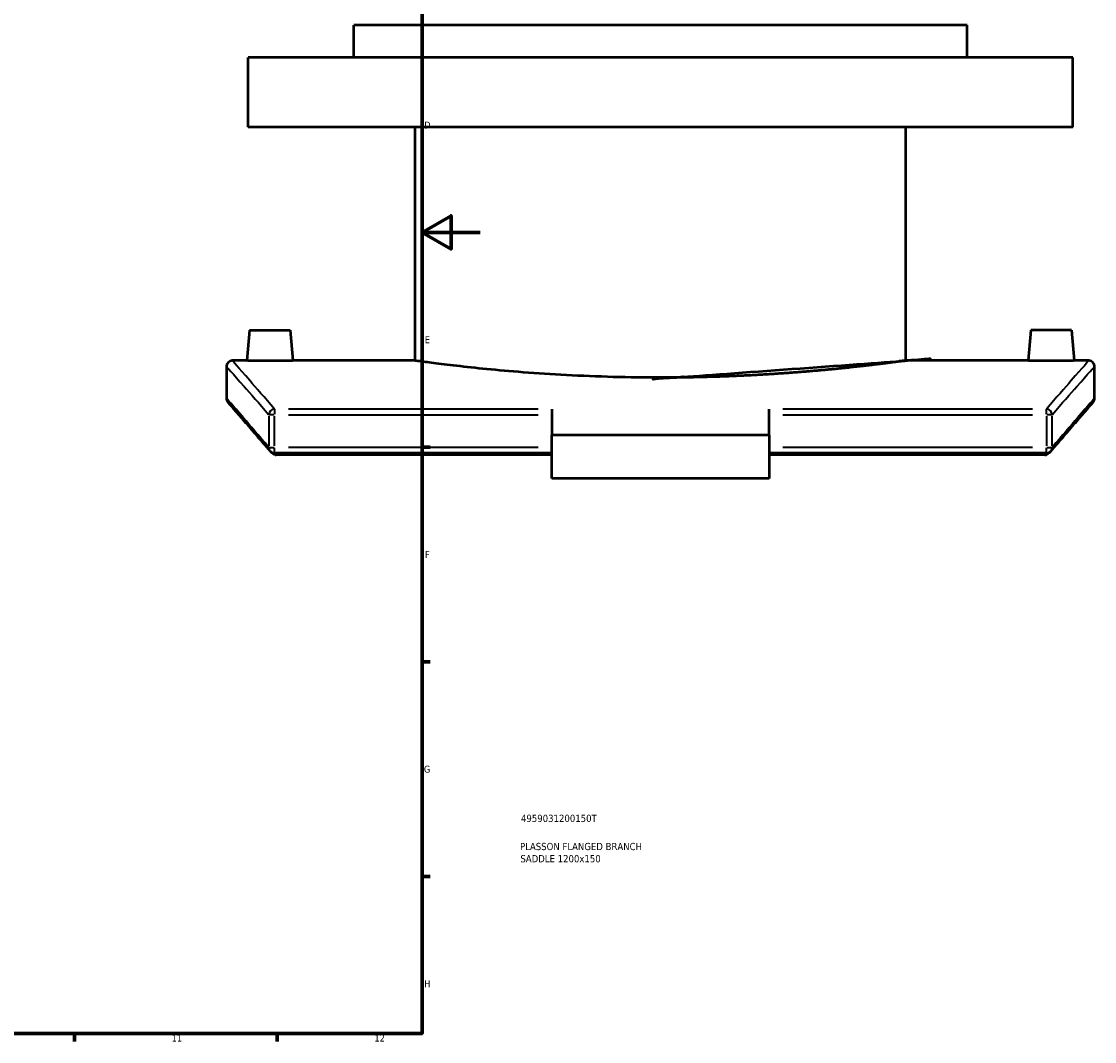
# Model space of a CAD drawing. Header units: millimetres. Extents: x -519 to 1054, y -362 to 828.
# Tile 7 of 11: x 683 to 1053, y 17 to 370. Entities that reach past the tile are written whole.
import ezdxf

# ---------------------------------------------------------------- set-up
doc = ezdxf.new("R2010")
doc.units = ezdxf.units.MM
for name, color, linetype, lineweight in [('Border (ANSI)', 7, 'Continuous', 70), ('Title (ISO)', 7, 'Continuous', 50), ('Visible (ANSI)', 7, 'Continuous', 50), ('Visible Narrow (ANSI)', 7, 'Continuous', 35)]:
    doc.layers.add(name, color=color, linetype=linetype, lineweight=lineweight)
doc.styles.add('Note Text (ANSI)', font='tahoma.ttf')
doc.styles.add('Note Text (ISO)', font='tahoma.ttf')

# ---------------------------------------------------------------- blocks, each defined once
blk = doc.blocks.new('Borders Default Border')
at = {"layer": 'Border (ANSI)'}
for p, q in [((820.9999847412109, 222.7499961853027), (823.7999725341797, 222.7499961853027)), ((820.9999847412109, 148.5000038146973), (823.7999725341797, 148.5000038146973)), ((820.9999847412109, 74.25000190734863), (823.7999725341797, 74.25000190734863)), ((700.8333587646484, 20), (700.8333587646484, 17.20000028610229)), ((770.9166717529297, 20), (770.9166717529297, 17.20000028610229))]:
    blk.add_line(p, q, dxfattribs=at)
at = {"layer": 'Border (ANSI)', "flags": 128}
for points in [[(20, 20), (20, 574.0000152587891), (820.9999847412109, 574.0000152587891), (820.9999847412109, 20), (20, 20)], [(840.9999847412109, 297.0000076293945), (820.9999847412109, 297.0000076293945), (830.9999847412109, 302.773494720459), (830.9999847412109, 291.2265014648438), (820.9999847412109, 297.0000076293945)]]:
    blk.add_lwpolyline(points, dxfattribs=at)
at = {"layer": 'Border (ANSI)', "color": 5, "true_color": 0x0000ff, "char_height": 2.39999994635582, "attachment_point": 7, "style": 'Note Text (ANSI)'}
for s, insert in [('D', (821.7207137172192, 332.9250000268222)), ('E', (821.9142307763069, 258.6750000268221)), ('F', (821.9793846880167, 184.4250000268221)), ('G', (821.6038174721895, 110.1283225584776)), ('H', (821.7255759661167, 35.92500002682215)), ('11', (734.4330685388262, 17.20000005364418)), ('12', (804.5164018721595, 17.20000005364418))]:
    blk.add_mtext(s, dxfattribs=dict(at, insert=insert))
blk = doc.blocks.new('Title Blocks ISO')
at = {"layer": 'Title (ISO)', "color": 232, "true_color": 0xca0064, "style": 'Note Text (ISO)'}
for tag, p in [('PART_NUMBER_001', (34.15585882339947, 73.13494450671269)), ('DESCRIPTION_001', (33.83688029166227, 63.39776635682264)), ('DESCRIPTION_002', (33.96112475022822, 59.17905135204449))]:
    blk.add_attdef(tag, p, '', height=2.5, dxfattribs=at)

msp = doc.modelspace()

# ---------------------------------------------------------------- linework, layer by layer
at = {"layer": 'Visible (ANSI)'}
for p, q in [((1009.376427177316, 368.6489992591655), (797.3764271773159, 368.6489992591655)), ((797.3764271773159, 357.4489992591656), (797.3764271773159, 368.6489992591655)), ((1009.376427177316, 357.4489992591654), (1009.376427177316, 368.6489992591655)), ((1045.876427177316, 357.4489992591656), (760.8764271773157, 357.4489992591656)), ((760.8764271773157, 333.4489992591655), (760.8764271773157, 357.4489992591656)), ((1045.876427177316, 333.4489992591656), (1045.876427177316, 357.4489992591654)), ((1045.876427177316, 333.4489992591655), (760.8764271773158, 333.4489992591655)), ((818.5764271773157, 252.6489992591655), (818.5764271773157, 333.4489992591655)), ((988.176427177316, 252.6489992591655), (988.176427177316, 333.4489992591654)), ((761.3764271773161, 263.2489992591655), (760.4490473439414, 252.6489992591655)), ((761.3764271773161, 263.2489992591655), (775.3764271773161, 263.2489992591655)), ((775.3764271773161, 263.2489992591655), (776.3038070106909, 252.6489992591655)), ((1031.376427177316, 263.2489992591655), (1030.449047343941, 252.6489992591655)), ((1045.376427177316, 263.2489992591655), (1031.376427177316, 263.2489992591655)), ((1045.376427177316, 263.2489992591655), (1046.303807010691, 252.6489992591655)), ((760.4490473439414, 252.6489992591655), (755.3764271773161, 252.6489992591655)), ((818.5764271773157, 252.6489992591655), (776.3038070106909, 252.6489992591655)), ((1030.449047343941, 252.6489992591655), (988.176427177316, 252.6489992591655)), ((1051.376427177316, 252.6489992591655), (1046.303807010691, 252.6489992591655)), ((753.3764271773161, 250.6489992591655), (753.3764271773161, 239.6489992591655)), ((1053.376427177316, 239.6489992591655), (1053.376427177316, 250.6489992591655)), ((865.8764271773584, 235.9208517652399), (865.8764271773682, 226.9273715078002)), ((940.8764271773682, 226.9273715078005), (940.8764271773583, 235.9208517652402)), ((940.8764271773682, 226.9273715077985), (865.8764271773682, 226.9273715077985)), ((865.8764271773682, 211.9273715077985), (865.8764271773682, 226.9273715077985)), ((940.8764271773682, 226.9273715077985), (940.8764271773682, 211.9273715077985)), ((865.8764271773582, 220.6618196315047), (770.0009987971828, 220.6618196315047)), ((865.8764271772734, 220.1127320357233), (770.5220129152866, 220.1127320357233)), ((1036.751855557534, 220.6618196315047), (940.8764271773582, 220.6618196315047)), ((1036.23084143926, 220.1127320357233), (940.8764271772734, 220.1127320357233)), ((940.8764271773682, 211.9273715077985), (865.8764271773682, 211.9273715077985))]:
    msp.add_line(p, q, dxfattribs=at)
for centre, start, end in [((755.3764271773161, 250.6489992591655), 90, 180), ((1051.376427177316, 250.6489992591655), 0, 90), ((755.3764271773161, 239.6489992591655), 180, 220.8294263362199), ((1051.376427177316, 239.6489992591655), 319.1705736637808, 0), ((770.0009987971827, 222.6618196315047), 220.6195331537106, 270), ((1036.751855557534, 222.6618196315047), 270, 319.3804668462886)]:
    msp.add_arc(centre, 2, start, end, dxfattribs=at)
for points, knots in [([(768.3764271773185, 252.5978472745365), (767.3806908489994, 252.5978472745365), (766.3186570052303, 252.6005175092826), (764.3651730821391, 252.6101678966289), (763.4737207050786, 252.6170094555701), (762.0662954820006, 252.6298548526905), (761.456461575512, 252.636691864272), (760.6478388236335, 252.646333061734), (760.4490473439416, 252.6489992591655), (760.4490473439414, 252.6489992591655)], [0, 0, 0, 0, 0.2987208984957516, 0.2987208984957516, 0.5974417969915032, 0.5974417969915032, 0.8961242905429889, 0.8961242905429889, 1.194806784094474, 1.194806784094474, 1.194806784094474, 1.194806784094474]), ([(776.3038070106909, 252.6489992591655), (776.3038070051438, 252.6489992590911), (776.1050155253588, 252.6463330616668), (775.2963927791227, 252.6366918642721), (774.6865588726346, 252.6298548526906), (773.2791336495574, 252.6170094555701), (772.3876812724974, 252.6101678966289), (770.4341973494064, 252.6005175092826), (769.3721635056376, 252.5978472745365), (768.3764271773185, 252.5978472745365)], [3.584420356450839, 3.584420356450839, 3.584420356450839, 3.584420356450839, 3.88310284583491, 3.88310284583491, 4.181785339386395, 4.181785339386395, 4.480506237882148, 4.480506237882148, 4.7792271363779, 4.7792271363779, 4.7792271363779, 4.7792271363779]), ([(903.3764271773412, 246.7745692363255), (898.0452553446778, 246.7745692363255), (892.5341900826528, 246.8464333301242), (881.5757292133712, 247.1399589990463), (876.1282331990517, 247.3614149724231), (865.6837971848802, 247.9173828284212), (860.6784092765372, 248.2518132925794), (851.4236360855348, 248.9686932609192), (847.1744673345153, 249.35040778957), (839.6531235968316, 250.0872513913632), (836.1228839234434, 250.4682554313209), (829.8984487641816, 251.1825476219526), (827.2038491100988, 251.5151185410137), (822.8746503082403, 252.0673313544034), (821.236606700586, 252.2869222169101), (819.0872534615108, 252.5778496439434), (818.5764271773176, 252.6489992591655), (818.5764271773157, 252.6489992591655)], [0, 0, 0, 0, 1.599351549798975, 1.599351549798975, 3.198703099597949, 3.198703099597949, 4.798054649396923, 4.798054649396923, 6.397406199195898, 6.397406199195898, 7.996737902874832, 7.996737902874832, 9.596069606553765, 9.596069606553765, 11.1954013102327, 11.1954013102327, 12.79473301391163, 12.79473301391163, 12.79473301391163, 12.79473301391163]), ([(988.176427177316, 252.6489992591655), (988.1764271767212, 252.6489992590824), (987.6656008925, 252.5778496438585), (985.5162476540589, 252.2869222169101), (983.8782040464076, 252.0673313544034), (979.5490052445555, 251.5151185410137), (976.8544055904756, 251.1825476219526), (970.6299704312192, 250.4682554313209), (967.0997307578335, 250.0872513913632), (959.5783870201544, 249.35040778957), (955.329218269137, 248.9686932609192), (946.0744450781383, 248.2518132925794), (941.0690571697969, 247.9173828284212), (930.6246211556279, 247.3614149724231), (925.1771251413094, 247.1399589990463), (914.2186642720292, 246.8464333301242), (908.7075990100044, 246.7745692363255), (903.3764271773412, 246.7745692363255)], [38.3841990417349, 38.3841990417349, 38.38419904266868, 38.38419904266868, 39.98353074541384, 39.98353074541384, 41.58286244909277, 41.58286244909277, 43.1821941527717, 43.1821941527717, 44.78152585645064, 44.78152585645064, 46.38087740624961, 46.38087740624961, 47.98022895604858, 47.98022895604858, 49.57958050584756, 49.57958050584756, 51.17893205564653, 51.17893205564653, 51.17893205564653, 51.17893205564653]), ([(1038.376427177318, 252.5978472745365), (1037.380690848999, 252.5978472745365), (1036.31865700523, 252.6005175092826), (1034.365173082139, 252.6101678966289), (1033.473720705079, 252.6170094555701), (1032.066295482, 252.6298548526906), (1031.456461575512, 252.6366918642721), (1030.647838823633, 252.6463330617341), (1030.449047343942, 252.6489992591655), (1030.449047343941, 252.6489992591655)], [2.389613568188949, 2.389613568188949, 2.389613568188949, 2.389613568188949, 2.688334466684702, 2.688334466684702, 2.987055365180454, 2.987055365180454, 3.285737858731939, 3.285737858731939, 3.584420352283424, 3.584420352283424, 3.584420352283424, 3.584420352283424]), ([(1046.303807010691, 252.6489992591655), (1046.303807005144, 252.6489992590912), (1046.105015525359, 252.6463330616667), (1045.296392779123, 252.636691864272), (1044.686558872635, 252.6298548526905), (1043.279133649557, 252.6170094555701), (1042.387681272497, 252.6101678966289), (1040.434197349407, 252.6005175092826), (1039.372163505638, 252.5978472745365), (1038.376427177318, 252.5978472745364)], [5.974033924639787, 5.974033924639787, 5.974033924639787, 5.974033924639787, 6.27271641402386, 6.27271641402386, 6.571398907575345, 6.571398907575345, 6.870119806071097, 6.870119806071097, 7.168840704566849, 7.168840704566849, 7.168840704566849, 7.168840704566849]), ([(768.4828999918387, 221.3597535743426), (767.529350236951, 222.4715118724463), (766.6194460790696, 223.5315468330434), (764.8890462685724, 225.5461686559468), (764.0685520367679, 226.5007538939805), (762.5189783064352, 228.3025602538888), (761.7899001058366, 229.149779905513), (760.4250096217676, 230.7350745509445), (759.7891984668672, 231.4731482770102), (758.6125016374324, 232.838547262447), (758.0716168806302, 233.4658714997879), (757.0862099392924, 234.6083789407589), (756.6416884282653, 235.1235614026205), (755.8501986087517, 236.0406305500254), (755.503230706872, 236.4425167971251), (754.9077759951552, 237.1320943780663), (754.659289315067, 237.4197855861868), (754.2614541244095, 237.8803380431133), (754.1121054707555, 238.0531994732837), (753.9129328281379, 238.2837205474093), (753.8631084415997, 238.3413806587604), (753.8631084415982, 238.3413806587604)], [3.698464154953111, 3.698464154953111, 3.698464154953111, 3.698464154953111, 5.141715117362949, 5.141715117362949, 6.584966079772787, 6.584966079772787, 8.028217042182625, 8.028217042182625, 9.471468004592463, 9.471468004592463, 10.9147189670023, 10.9147189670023, 12.35796992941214, 12.35796992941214, 13.80122089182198, 13.80122089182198, 15.24447185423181, 15.24447185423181, 16.68772281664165, 16.68772281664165, 18.13097377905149, 18.13097377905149, 18.13097377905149, 18.13097377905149]), ([(1052.889745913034, 238.3413806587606), (1052.889745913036, 238.3413806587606), (1052.839921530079, 238.2837205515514), (1052.640748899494, 238.0531994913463), (1052.491400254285, 237.8803380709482), (1052.093565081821, 237.4197856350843), (1051.845078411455, 237.1320944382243), (1051.249623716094, 236.4425168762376), (1050.902655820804, 236.0406306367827), (1050.111166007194, 235.1235614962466), (1049.666644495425, 234.6083790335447), (1048.681237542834, 233.4658715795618), (1048.140352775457, 232.8385473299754), (1046.963655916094, 231.4731483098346), (1046.327844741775, 230.7350745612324), (1044.962954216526, 229.1497798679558), (1044.233875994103, 228.3025601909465), (1042.684302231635, 226.5007537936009), (1041.863807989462, 225.5461685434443), (1040.13340819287, 223.53154673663), (1039.223504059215, 222.471511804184), (1038.269954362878, 221.3597535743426)], [15.15044422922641, 15.15044422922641, 15.15044422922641, 15.15044422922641, 16.59369514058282, 16.59369514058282, 18.03694605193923, 18.03694605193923, 19.48019696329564, 19.48019696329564, 20.92344787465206, 20.92344787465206, 22.36669878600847, 22.36669878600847, 23.80994969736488, 23.80994969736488, 25.25320060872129, 25.25320060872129, 26.6964515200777, 26.6964515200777, 28.13970243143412, 28.13970243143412, 29.58295334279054, 29.58295334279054, 29.58295334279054, 29.58295334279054]), ([(770.0009987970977, 220.1800360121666), (769.8201133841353, 220.2272471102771), (769.649073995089, 220.3022899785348), (769.2700448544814, 220.5250491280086), (769.0755372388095, 220.6895789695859), (768.8796417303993, 220.8986122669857), (768.8498770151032, 220.9318383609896), (768.8209458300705, 220.9655656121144)], [-0.3743599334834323, -0.3743599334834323, -0.3743599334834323, -0.3743599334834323, -0.3175452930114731, -0.3175452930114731, -0.2375918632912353, -0.2375918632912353, -0.2227878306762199, -0.2227878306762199, -0.2227878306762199, -0.2227878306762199]), ([(770.0009987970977, 220.1800360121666), (770.0338117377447, 220.1714718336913), (770.0668402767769, 220.1636992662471), (770.2388357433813, 220.1276269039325), (770.3802319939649, 220.1127320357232), (770.5220129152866, 220.1127320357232)], [0.2852815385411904, 0.2852815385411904, 0.2852815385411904, 0.2852815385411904, 0.2954595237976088, 0.2954595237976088, 0.3379833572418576, 0.3379833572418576, 0.3379833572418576, 0.3379833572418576]), ([(1037.931908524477, 220.9655656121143), (1037.902977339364, 220.9318383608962), (1037.873212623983, 220.8986122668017), (1037.677317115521, 220.6895789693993), (1037.482809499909, 220.5250491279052), (1037.103780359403, 220.3022899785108), (1036.932740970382, 220.2272471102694), (1036.751855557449, 220.1800360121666)], [-0.1496215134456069, -0.1496215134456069, -0.1496215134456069, -0.1496215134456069, -0.1350079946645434, -0.1350079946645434, -0.05608348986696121, -0.05608348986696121, 0, 0, 0, 0])]:
    msp.add_open_spline(points, degree=3, knots=knots, dxfattribs=at)
for points in [[(768.4829000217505, 221.35975360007), (768.5949830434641, 221.2290742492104), (768.7076695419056, 221.0976797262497), (768.8209578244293, 220.965571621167)], [(1036.23084143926, 220.1127320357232), (1036.406957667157, 220.1127320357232), (1036.581988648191, 220.1357007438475), (1036.751855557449, 220.1800360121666)], [(1037.931896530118, 220.965571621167), (1038.045184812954, 221.0976797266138), (1038.157871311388, 221.2290742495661), (1038.269954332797, 221.35975360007)]]:
    msp.add_open_spline(points, degree=3, dxfattribs=at)
at = {"layer": 'Visible Narrow (ANSI)'}
for p, q in [((769.8645508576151, 233.9752522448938), (768.075353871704, 233.9752522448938)), ((770.0009987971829, 235.8855570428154), (770.0009987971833, 234.1088552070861)), ((861.0826557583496, 235.9208517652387), (774.7947702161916, 235.9208517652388)), ((774.7947702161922, 233.9752522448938), (861.08265575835, 233.9752522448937)), ((1031.958084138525, 235.9208517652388), (945.6701985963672, 235.9208517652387)), ((945.6701985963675, 233.9752522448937), (1031.958084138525, 233.9752522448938)), ((1036.751855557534, 234.1088552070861), (1036.751855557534, 235.8855570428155)), ((1038.677500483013, 233.9752522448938), (1036.888303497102, 233.9752522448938)), ((768.0429812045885, 233.4095806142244), (768.0429812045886, 223.2274912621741)), ((770.0009987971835, 223.2274912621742), (770.0009987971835, 233.4095806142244)), ((1036.751855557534, 233.4095806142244), (1036.751855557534, 223.2274912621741)), ((1038.709873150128, 223.2274912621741), (1038.709873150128, 233.4095806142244)), ((768.0753538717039, 222.6618196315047), (769.8645508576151, 222.6618196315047)), ((861.08265575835, 222.6618196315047), (774.7947702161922, 222.6618196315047)), ((1031.958084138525, 222.6618196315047), (945.6701985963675, 222.6618196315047)), ((1036.888303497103, 222.6618196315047), (1038.677500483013, 222.6618196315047)), ((770.0009987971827, 220.6679849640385), (770.0009987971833, 222.504901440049)), ((1036.751855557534, 220.6679849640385), (1036.751855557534, 222.504901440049))]:
    msp.add_line(p, q, dxfattribs=at)
for centre, major_axis, ratio, start_param, end_param in [((770.0009987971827, 233.9752522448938), (-1.505689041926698, -1.316396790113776), 0.9534428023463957, 4.0936846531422, 5.464892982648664), ((1036.751855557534, 233.9752522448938), (-1.505689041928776, 1.316396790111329), 0.9534428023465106, 3.959884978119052, 5.3310933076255), ((770.0009987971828, 222.6618196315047), (-1.51809880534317, -1.302066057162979), 0.9524846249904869, 5.586758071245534, 6.246531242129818), ((1036.751855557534, 222.6618196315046), (1.518098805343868, -1.302066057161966), 0.9524846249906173, 0.03665406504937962, 0.696427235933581)]:
    msp.add_ellipse(centre, major_axis=major_axis, ratio=ratio, start_param=start_param, end_param=end_param, dxfattribs=at)
for points, knots in [([(770.0009987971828, 235.9208517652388), (766.5551708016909, 239.8750342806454), (763.6815473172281, 243.1636283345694), (757.4276428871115, 250.313007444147), (755.3764271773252, 252.6489992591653), (755.3764271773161, 252.6489992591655)], [-29.64812498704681, -29.64812498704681, -29.64812498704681, -29.64812498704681, -24.44000477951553, -24.44000477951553, -15.22051451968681, -15.22051451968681, -15.22051451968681, -15.22051451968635]), ([(1051.376427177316, 252.6489992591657), (1051.376427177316, 252.6489992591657), (1051.376427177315, 252.6489992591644), (1051.376427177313, 252.6489992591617), (1051.37642408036, 252.6489957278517), (1049.325206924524, 250.3130022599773), (1043.071302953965, 243.1636236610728), (1040.197680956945, 239.8750313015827), (1036.751855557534, 235.9208517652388)], [-18.4389801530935, -18.4389801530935, -18.4389801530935, -18.4389801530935, -18.43897313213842, -18.43897313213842, -18.43897313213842, -9.21948656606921, -9.21948656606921, -4.011370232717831, -4.011370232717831, -4.011370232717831, -4.011370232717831]), ([(753.3764271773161, 250.6489992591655), (753.3764271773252, 250.6489992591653), (755.4335312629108, 248.3206041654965), (761.7053886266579, 241.1944750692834), (764.587278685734, 237.9165558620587), (768.0429812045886, 233.9752522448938)], [15.22051451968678, 15.22051451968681, 15.22051451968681, 15.22051451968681, 24.44000477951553, 24.44000477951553, 29.64812498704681, 29.64812498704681, 29.64812498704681, 29.64812498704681]), ([(1038.709873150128, 233.9752522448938), (1042.165573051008, 237.9165528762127), (1045.047461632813, 241.1944704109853), (1051.319318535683, 248.320598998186), (1053.37642407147, 250.6489957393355), (1053.376427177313, 250.6489992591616), (1053.376427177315, 250.6489992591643), (1053.376427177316, 250.6489992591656), (1053.376427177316, 250.6489992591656)], [4.011370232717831, 4.011370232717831, 4.011370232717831, 4.011370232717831, 9.21948656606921, 9.21948656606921, 18.43897313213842, 18.43897313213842, 18.43897313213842, 18.43898015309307, 18.43898015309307, 18.43898015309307, 18.43898015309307]), ([(768.0429812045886, 222.6618196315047), (764.4853969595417, 226.7977886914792), (761.5348227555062, 230.2168244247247), (755.3653323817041, 237.3570188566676), (753.3764271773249, 239.6489992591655), (753.3764271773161, 239.6489992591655)], [3.698464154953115, 3.698464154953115, 3.698464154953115, 3.698464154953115, 9.065486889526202, 9.065486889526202, 18.13097377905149, 18.1309737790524, 18.1309737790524, 18.1309737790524]), ([(1053.376427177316, 239.6489992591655), (1053.376427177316, 239.6489992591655), (1053.376427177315, 239.6489992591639), (1053.376427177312, 239.6489992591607), (1053.37642390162, 239.6489954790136), (1051.387517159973, 237.3570132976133), (1045.218027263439, 230.2168194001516), (1042.267454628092, 226.7977854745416), (1038.709873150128, 222.6618196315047)], [15.15044422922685, 15.15044422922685, 15.15044422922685, 15.15044422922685, 15.15045175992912, 15.15045175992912, 15.15045175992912, 24.21593471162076, 24.21593471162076, 29.58295334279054, 29.58295334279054, 29.58295334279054, 29.58295334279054])]:
    msp.add_open_spline(points, degree=3, knots=knots, dxfattribs=at)
for points in [[(770.5220129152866, 220.1127320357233), (770.3633577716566, 220.2971466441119), (770.205871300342, 220.480180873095), (770.0495575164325, 220.6618309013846)], [(1036.703296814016, 220.6618308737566), (1036.546983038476, 220.4801808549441), (1036.38949657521, 220.297146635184), (1036.23084143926, 220.1127320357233)]]:
    msp.add_open_spline(points, degree=3, dxfattribs=at)

# ---------------------------------------------------------------- block references
msp.add_blockref('Borders Default Border', (0, 0))
msp.add_blockref('Title Blocks ISO', (821, 20)).add_auto_attribs({'PART_NUMBER_001': '4959031200150T', 'DESCRIPTION_001': 'PLASSON FLANGED BRANCH', 'DESCRIPTION_002': 'SADDLE 1200x150'})

doc.saveas('drawing.dxf')
